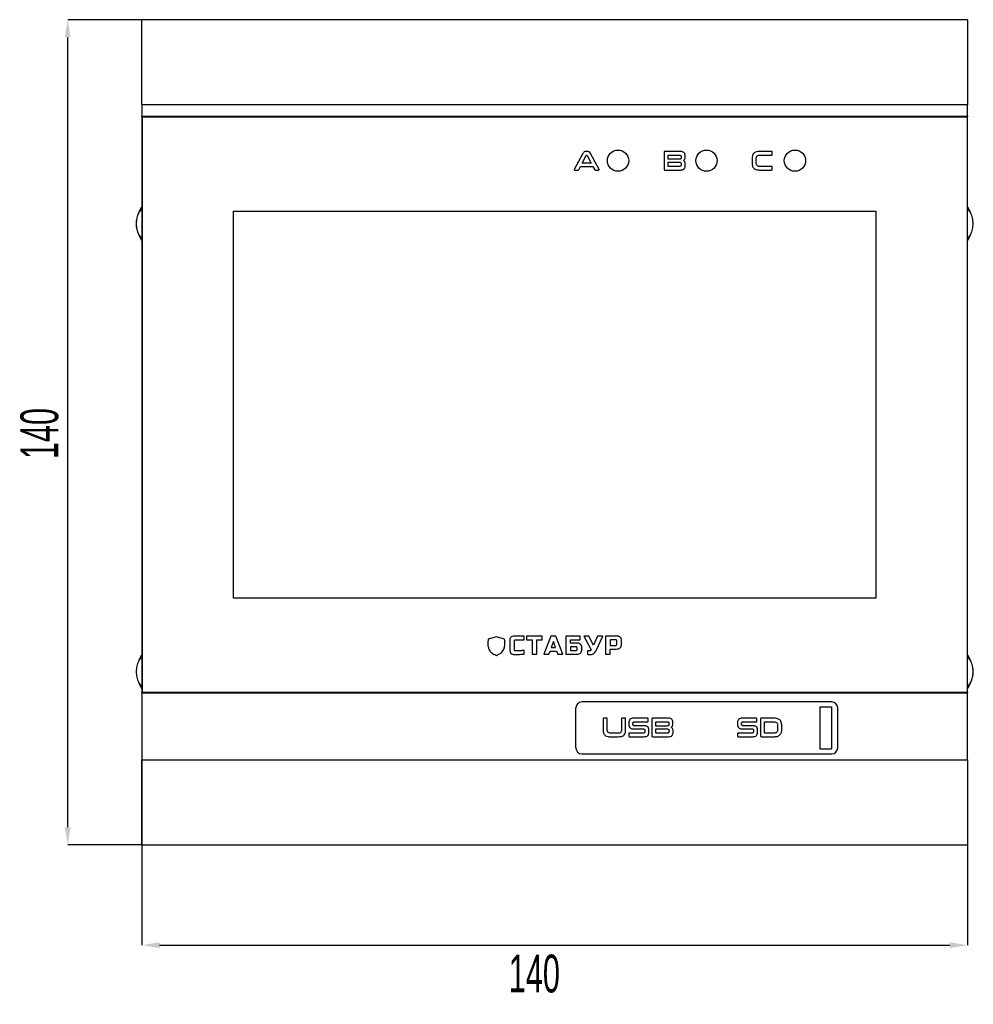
# Model space of a CAD drawing. Header units: millimetres. Extents: x -5 to 540, y -6 to 367.
# Tile 6 of 12: x -5 to 156, y 200 to 367. Entities that reach past the tile are written whole.
import ezdxf

# ---------------------------------------------------------------- set-up
doc = ezdxf.new("R2010")
doc.units = ezdxf.units.MM
doc.header["$PDSIZE"] = -1
doc.styles.add('SLDTEXTSTYLE1', font='TXT', dxfattribs={"width": 0.605})
doc.dimstyles.new('SLDDIMSTYLE2', dxfattribs={"dimtxt": 6.420797, "dimasz": 3, "dimexe": 0, "dimexo": 0.0625, "dimgap": 1.605199, "dimtad": 2, "dimdec": 3, "dimrnd": 1e-09, "dimzin": 12, "dimdsep": 46, "dimtxsty": 'SLDTEXTSTYLE1', "dimsah": 1, "dimcen": 0.09, "dimadec": 0, "dimazin": 3, "dimtfac": 1, "dimtdec": 3, "dimtofl": 0, "dimtmove": 0, "dimatfit": 3, "dimfxl": 1, "dimfrac": 2, "dimtolj": 1, "dimtzin": 12, "dimarcsym": 0})

# ---------------------------------------------------------------- blocks, each defined once
blk = doc.blocks.new('*D25')
at = {"color": 0, "linetype": 'Continuous', "lineweight": -2, "transparency": 16777216}
for p, q in [((15.23, 241.61), (15.23, 210.22)), ((155.23, 241.61), (155.23, 210.22)), ((18.23, 210.22), (152.23, 210.22))]:
    blk.add_line(p, q, dxfattribs=at)
at = {"color": 0, "linetype": 'Continuous', "transparency": 16777216}
for points in [[(18.23, 210.72), (18.23, 209.72), (15.23, 210.22)], [(152.23, 210.72), (152.23, 209.72), (155.23, 210.22)]]:
    blk.add_solid(points, dxfattribs=at)
at = {"layer": 'Defpoints', "color": 0, "linetype": 'Continuous', "transparency": 16777216}
for p in [(15.23, 241.67), (155.23, 241.67), (155.23, 210.22)]:
    blk.add_point(p, dxfattribs=at)
at = {"color": 0, "linetype": 'Continuous', "lineweight": 18, "transparency": 16777216, "insert": (81.79, 208.61), "char_height": 6.421, "attachment_point": 2, "style": 'SLDTEXTSTYLE1'}
blk.add_mtext('\\A1;140', dxfattribs=at)
blk = doc.blocks.new('*D26')
at = {"color": 0, "linetype": 'Continuous', "lineweight": -2, "transparency": 16777216}
for p, q in [((15.17, 367.22), (2.64, 367.22)), ((2.64, 230.22), (2.64, 364.22)), ((15.17, 227.22), (2.64, 227.22))]:
    blk.add_line(p, q, dxfattribs=at)
at = {"color": 0, "linetype": 'Continuous', "transparency": 16777216}
for points in [[(2.14, 364.22), (3.14, 364.22), (2.64, 367.22)], [(2.14, 230.22), (3.14, 230.22), (2.64, 227.22)]]:
    blk.add_solid(points, dxfattribs=at)
at = {"layer": 'Defpoints', "color": 0, "linetype": 'Continuous', "transparency": 16777216}
for p in [(2.64, 367.22), (15.23, 367.22), (15.23, 227.22)]:
    blk.add_point(p, dxfattribs=at)
at = {"color": 0, "linetype": 'Continuous', "lineweight": 18, "transparency": 16777216, "insert": (-5.38, 297.01), "char_height": 6.421, "attachment_point": 2, "rotation": 90, "style": 'SLDTEXTSTYLE1'}
blk.add_mtext('\\A1;140', dxfattribs=at)

msp = doc.modelspace()

# ---------------------------------------------------------------- linework, layer by layer
at = {"color": 7, "linetype": 'Continuous', "lineweight": 25}
for p, q in [((155.2339, 367.2167), (15.2339, 367.2167)), ((15.2339, 352.7599), (15.2339, 367.2167)), ((155.2339, 367.2167), (155.2339, 352.7599)), ((155.2339, 352.7599), (15.2339, 352.7599)), ((15.2339, 352.7599), (15.2339, 350.8599)), ((155.2339, 350.8599), (155.2339, 352.7599)), ((15.2339, 350.8599), (155.2339, 350.8599)), ((15.2339, 350.7599), (15.2339, 350.8599)), ((155.2339, 350.8599), (155.2339, 350.7599)), ((155.2339, 350.7599), (15.2339, 350.7599)), ((15.2339, 350.7599), (15.2339, 253.0599)), ((15.2839, 350.7099), (15.2839, 253.1099)), ((15.2839, 350.7099), (155.1839, 350.7099)), ((155.1839, 350.7099), (155.1839, 253.1099)), ((155.2339, 253.0599), (155.2339, 350.7599)), ((90.0344, 344.5178), (88.5646, 341.814)), ((89.9003, 342.8655), (90.604, 344.1886)), ((90.7697, 344.8608), (90.5054, 344.8614)), ((90.653, 344.2201), (90.6802, 344.2202)), ((90.7289, 344.1883), (91.4422, 342.8655)), ((92.7683, 341.8137), (91.2853, 344.5183)), ((103.7802, 344.7272), (103.7809, 341.8467)), ((106.4895, 344.8608), (103.9167, 344.8614)), ((104.4734, 343.5313), (104.4734, 344.1835)), ((104.5312, 344.2435), (106.3521, 344.2441)), ((107.3552, 343.8946), (107.3557, 344.1183)), ((122.0226, 344.8608), (120.0012, 344.8614)), ((120.0279, 344.2435), (122.0227, 344.2441)), ((122.1211, 344.3433), (122.1213, 344.7665)), ((91.4422, 342.8655), (89.9003, 342.8655)), ((106.2982, 343.5308), (104.4734, 343.5313)), ((104.4734, 342.3869), (104.4734, 343.0427)), ((104.4734, 343.0427), (106.2987, 343.0427)), ((106.6815, 343.964), (106.6816, 343.8061)), ((106.6854, 342.765), (106.686, 342.5983)), ((107.3779, 342.4835), (107.3786, 342.7391)), ((118.7387, 343.6858), (118.7394, 342.8926)), ((119.4319, 342.9614), (119.4319, 343.6168)), ((88.6227, 341.7118), (89.2055, 341.7125)), ((89.3081, 341.7696), (89.6179, 342.3389)), ((89.6179, 342.3389), (91.7246, 342.3389)), ((91.7246, 342.3389), (92.0428, 341.7698)), ((92.1458, 341.7118), (92.7151, 341.7125)), ((103.9164, 341.7125), (106.5703, 341.7125)), ((106.3559, 342.3298), (104.5313, 342.3298)), ((120.0006, 341.7125), (122.0227, 341.7125)), ((122.0226, 342.3298), (120.0281, 342.3298)), ((122.1211, 341.8078), (122.1213, 342.2342)), ((14.7082, 334.4936), (15.2339, 335.4746)), ((30.7839, 334.7099), (139.6839, 334.7099)), ((30.7839, 269.1099), (30.7839, 334.7099)), ((139.6839, 334.7099), (139.6839, 269.1099)), ((155.2339, 335.4746), (155.7596, 334.4936)), ((15.2339, 329.7339), (14.7082, 330.7149)), ((155.7596, 330.7149), (155.2339, 329.7339)), ((139.6839, 269.1099), (30.7839, 269.1099)), ((75.3458, 262.5385), (73.9488, 262.1038)), ((76.7428, 262.1038), (75.3458, 262.5385)), ((80.0794, 262.658), (78.4871, 262.658)), ((80.0794, 262.0387), (80.0794, 262.658)), ((83.1308, 262.658), (80.477, 262.658)), ((80.477, 262.658), (80.477, 262.0387)), ((83.1308, 262.0387), (83.1308, 262.658)), ((84.5678, 262.658), (83.3957, 259.5619)), ((85.4523, 262.658), (84.5678, 262.658)), ((86.6245, 259.5619), (85.4523, 262.658)), ((89.5653, 262.658), (87.1105, 262.658)), ((87.1105, 262.658), (87.1105, 259.5619)), ((89.5653, 262.0387), (89.5653, 262.658)), ((91.0463, 262.658), (90.1617, 262.658)), ((90.1617, 262.658), (91.3781, 260.4464)), ((91.8425, 261.0878), (91.0463, 262.658)), ((92.5059, 262.658), (91.8425, 261.0878)), ((92.2626, 260.2252), (93.3905, 262.658)), ((93.3905, 262.658), (92.5059, 262.658)), ((95.69, 262.658), (93.8323, 262.658)), ((93.8323, 262.658), (93.8323, 259.5619)), ((77.6025, 261.7733), (77.6025, 260.358)), ((78.3987, 260.358), (78.3987, 261.7733)), ((78.664, 262.0387), (80.0794, 262.0387)), ((80.477, 262.0387), (81.4059, 262.0387)), ((81.4059, 262.0387), (81.4059, 259.5619)), ((82.202, 262.0387), (83.1308, 262.0387)), ((82.202, 259.5619), (82.202, 262.0387)), ((85.0101, 261.7291), (84.6562, 260.6897)), ((84.6562, 260.6897), (85.3639, 260.6897)), ((85.3639, 260.6897), (85.0101, 261.7291)), ((87.9067, 262.0387), (89.5653, 262.0387)), ((87.9067, 261.4637), (87.9067, 262.0387)), ((88.9682, 261.4637), (87.9067, 261.4637)), ((87.9067, 260.8445), (87.9067, 260.1811)), ((88.7913, 260.8445), (87.9067, 260.8445)), ((89.0566, 260.4464), (89.0566, 260.5791)), ((89.8528, 260.4464), (89.8528, 260.5791)), ((95.513, 262.0387), (94.6284, 262.0387)), ((94.6284, 262.0387), (94.6284, 261.0657)), ((94.6284, 261.0657), (95.513, 261.0657)), ((95.7784, 261.331), (95.7784, 261.7733)), ((96.5746, 261.331), (96.5746, 261.7733)), ((14.7082, 258.4936), (15.2339, 259.4746)), ((80.0794, 259.606), (80.0794, 260.2032)), ((81.4059, 259.5619), (82.202, 259.5619)), ((83.3957, 259.5619), (84.2581, 259.5619)), ((84.2581, 259.5619), (84.4572, 260.1147)), ((84.4572, 260.1147), (85.5629, 260.1147)), ((85.5629, 260.1147), (85.762, 259.5619)), ((85.762, 259.5619), (86.6245, 259.5619)), ((87.1105, 259.5619), (88.9682, 259.5619)), ((87.9067, 260.1811), (88.7913, 260.1811)), ((90.8031, 260.159), (90.8031, 259.5619)), ((91.2012, 260.159), (90.8031, 260.159)), ((93.8323, 259.5619), (94.6284, 259.5619)), ((94.6284, 259.5619), (94.6284, 260.4464)), ((94.6284, 260.4464), (95.69, 260.4464)), ((155.2339, 259.4746), (155.7596, 258.4936)), ((15.2339, 253.7339), (14.7082, 254.7149)), ((155.7596, 254.7149), (155.2339, 253.7339)), ((15.2339, 253.0599), (155.2339, 253.0599)), ((15.2339, 252.9599), (15.2339, 253.0599)), ((15.2339, 252.9599), (15.2339, 241.6736)), ((155.2339, 252.9599), (15.2339, 252.9599)), ((15.2839, 253.1099), (155.1839, 253.1099)), ((155.2339, 253.0599), (155.2339, 252.9599)), ((155.2339, 241.6736), (155.2339, 252.9599)), ((132.2339, 251.4736), (89.8339, 251.4736)), ((130.1839, 250.6236), (132.1839, 250.6236)), ((130.1839, 250.6236), (130.1839, 243.5236)), ((132.1839, 250.6236), (132.1839, 243.5236)), ((88.8339, 243.6736), (88.8339, 250.4736)), ((133.2339, 243.6736), (133.2339, 250.4736)), ((93.4624, 248.6246), (93.4631, 246.747)), ((94.0558, 248.7245), (93.5672, 248.7251)), ((94.1556, 246.8147), (94.1556, 248.6252)), ((96.5751, 248.6246), (96.5757, 246.815)), ((97.1684, 248.7245), (96.6753, 248.7251)), ((97.2676, 246.7466), (97.2683, 248.6252)), ((97.8201, 247.9975), (97.8208, 247.6632)), ((98.5133, 247.6947), (98.5133, 247.8511)), ((100.9931, 248.7245), (98.6205, 248.7251)), ((100.4198, 247.4386), (98.7456, 247.4386)), ((98.7494, 248.1071), (100.9937, 248.1078)), ((101.0929, 248.205), (101.0933, 248.6274)), ((101.7213, 248.5909), (101.7219, 245.7104)), ((104.4306, 248.7245), (101.8577, 248.7251)), ((102.4145, 247.3949), (102.4145, 248.0472)), ((104.2393, 247.3945), (102.4145, 247.3949)), ((102.4722, 248.1071), (104.2932, 248.1078)), ((104.6225, 247.8276), (104.6226, 247.6698)), ((105.2963, 247.7583), (105.2967, 247.9819)), ((116.2469, 247.9975), (116.2476, 247.6632)), ((116.9402, 247.6947), (116.9402, 247.8511)), ((119.4199, 248.7245), (117.0473, 248.7251)), ((118.8466, 247.4386), (117.1724, 247.4386)), ((117.1762, 248.1071), (119.4205, 248.1078)), ((119.5198, 248.205), (119.5201, 248.6274)), ((120.1481, 248.5915), (120.1488, 245.7094)), ((122.3737, 248.7245), (120.2846, 248.7251)), ((120.8413, 246.2519), (120.8413, 248.0442)), ((120.899, 248.1071), (122.3564, 248.1078)), ((123.0532, 247.3996), (123.0539, 246.9011)), ((123.7458, 246.842), (123.7465, 247.4591)), ((94.7224, 245.5762), (96.0087, 245.5762)), ((95.9863, 246.1935), (94.7495, 246.1935)), ((97.8247, 246.0956), (97.8253, 245.6739)), ((97.9291, 245.5762), (100.4113, 245.5762)), ((100.2817, 246.1935), (97.9294, 246.1935)), ((98.6113, 246.9036), (100.2863, 246.9042)), ((100.5177, 246.6435), (100.5184, 246.4536)), ((101.2103, 246.3044), (101.211, 246.6766)), ((101.8575, 245.5762), (104.5113, 245.5762)), ((102.4145, 246.9064), (104.2398, 246.9064)), ((102.4145, 246.2506), (102.4145, 246.9064)), ((104.297, 246.1935), (102.4724, 246.1935)), ((104.6264, 246.6286), (104.6271, 246.4619)), ((105.319, 246.3472), (105.3196, 246.6028)), ((116.2515, 246.0956), (116.2521, 245.6739)), ((116.3559, 245.5762), (118.8381, 245.5762)), ((118.7085, 246.1935), (116.3562, 246.1935)), ((117.0381, 246.9036), (118.7131, 246.9042)), ((118.9446, 246.6435), (118.9452, 246.4536)), ((119.6371, 246.3044), (119.6378, 246.6766)), ((120.2843, 245.5762), (122.3742, 245.5762)), ((122.3561, 246.1935), (120.8991, 246.1935)), ((89.8339, 242.6736), (132.2339, 242.6736)), ((130.1839, 243.5236), (132.1839, 243.5236)), ((15.2339, 241.6736), (155.2339, 241.6736)), ((15.2339, 227.2167), (15.2339, 241.6736)), ((155.2339, 241.6736), (155.2339, 227.2167)), ((15.2339, 227.2167), (155.2339, 227.2167))]:
    msp.add_line(p, q, dxfattribs=at)
for centre in [(95.9839, 343.3099), (110.9839, 343.3099), (125.9839, 343.3099)]:
    msp.add_circle(centre, 1.8, dxfattribs=at)
for centre, radius, start, end in [((18.2339, 332.6043), 4, 138.590378, 221.409622), ((18.2339, 332.6043), 4, 151.81425, 208.18575), ((152.2339, 332.6043), 4, 318.590378, 41.409622), ((18.2339, 256.6043), 4, 138.590378, 221.409622), ((152.2339, 256.6043), 4, 318.590378, 41.409622), ((152.2339, 256.6043), 4, 331.81425, 28.18575), ((89.8339, 250.4736), 1, 90, 180), ((132.2339, 250.4736), 1, 0, 90), ((89.8339, 243.6736), 1, 180, 270), ((132.2339, 243.6736), 1, 270, 0)]:
    msp.add_arc(centre, radius, start, end, dxfattribs=at)
for points, knots in [([(90.5054, 344.8614), (90.4473, 344.857), (90.331, 344.8482), (90.1552, 344.7255), (90.0802, 344.5966), (90.0344, 344.5178)], [0, 0, 0, 0, 0.27969959, 0.55928797, 1, 1, 1, 1]), ([(90.604, 344.1886), (90.6072, 344.1935), (90.6135, 344.203), (90.6291, 344.2169), (90.6439, 344.2189), (90.653, 344.2201)], [0, 0, 0, 0, 0.2886728, 0.55898642, 1, 1, 1, 1]), ([(90.6802, 344.2202), (90.686, 344.2194), (90.6972, 344.2179), (90.7162, 344.2088), (90.724, 344.1962), (90.7289, 344.1883)], [0, 0, 0, 0, 0.28719253, 0.55576933, 1, 1, 1, 1]), ([(91.2853, 344.5183), (91.2177, 344.6294), (91.097, 344.8278), (90.8697, 344.8507), (90.7697, 344.8608)], [0, 0, 0, 0, 0.56028555, 1, 1, 1, 1]), ([(103.9167, 344.8614), (103.8962, 344.8601), (103.8553, 344.8575), (103.8046, 344.8248), (103.7824, 344.7754), (103.781, 344.7433), (103.7802, 344.7272)], [0, 0, 0, 0, 0.28083522, 0.55885738, 0.77910334, 1, 1, 1, 1]), ([(104.4734, 344.1835), (104.4738, 344.1925), (104.4746, 344.2104), (104.4878, 344.2337), (104.51, 344.2428), (104.5241, 344.2432), (104.5312, 344.2435)], [0, 0, 0, 0, 0.28039541, 0.55870258, 0.7791285, 1, 1, 1, 1]), ([(106.3521, 344.2441), (106.3986, 344.2423), (106.4912, 344.2387), (106.6154, 344.183), (106.6782, 344.0742), (106.6804, 344.0008), (106.6815, 343.964)], [0, 0, 0, 0, 0.28104803, 0.55991785, 0.77937644, 1, 1, 1, 1]), ([(107.3557, 344.1183), (107.3522, 344.2004), (107.3453, 344.3643), (107.253, 344.5994), (106.9729, 344.8421), (106.6889, 344.8531), (106.4895, 344.8608)], [0, 0, 0, 0, 0.18761803, 0.37458448, 0.56106201, 1, 1, 1, 1]), ([(120.0012, 344.8614), (119.8135, 344.8572), (119.4409, 344.8487), (118.9389, 344.5958), (118.7533, 344.1267), (118.7436, 343.8331), (118.7387, 343.6858)], [0, 0, 0, 0, 0.28142713, 0.55894805, 0.77876256, 1, 1, 1, 1]), ([(119.4319, 343.6168), (119.4323, 343.7121), (119.433, 343.9008), (119.5572, 344.1634), (119.8042, 344.2399), (119.9531, 344.2423), (120.0279, 344.2435)], [0, 0, 0, 0, 0.2819111, 0.55832167, 0.77833517, 1, 1, 1, 1]), ([(122.1213, 344.7665), (122.1205, 344.7812), (122.119, 344.8106), (122.0936, 344.8465), (122.0571, 344.8596), (122.0341, 344.8604), (122.0226, 344.8608)], [0, 0, 0, 0, 0.2803216, 0.55866088, 0.77914199, 1, 1, 1, 1]), ([(122.0227, 344.2441), (122.0378, 344.2447), (122.0679, 344.2459), (122.1042, 344.2716), (122.1197, 344.308), (122.1207, 344.3315), (122.1211, 344.3433)], [0, 0, 0, 0, 0.28021945, 0.55934092, 0.77894308, 1, 1, 1, 1]), ([(106.6816, 343.8061), (106.6785, 343.7602), (106.6739, 343.6911), (106.6214, 343.6146), (106.5092, 343.5344), (106.3919, 343.5324), (106.2982, 343.5308)], [0, 0, 0, 0, 0.24968226, 0.37520295, 0.5007774, 1, 1, 1, 1]), ([(106.2987, 343.0427), (106.3929, 343.0402), (106.5107, 343.0371), (106.6238, 342.9571), (106.678, 342.8811), (106.6824, 342.8113), (106.6854, 342.765)], [0, 0, 0, 0, 0.49917369, 0.62476986, 0.75034533, 1, 1, 1, 1]), ([(106.686, 342.5983), (106.6846, 342.5677), (106.6818, 342.5066), (106.6444, 342.4197), (106.5349, 342.3358), (106.4298, 342.3323), (106.3559, 342.3298)], [0, 0, 0, 0, 0.187379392, 0.374254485, 0.560788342, 1, 1, 1, 1]), ([(106.5703, 341.7125), (106.6908, 341.7179), (106.9302, 341.7286), (107.2356, 341.9094), (107.3663, 342.2007), (107.374, 342.3891), (107.3779, 342.4835)], [0, 0, 0, 0, 0.28124509, 0.55882792, 0.7789594, 1, 1, 1, 1]), ([(107.0621, 343.3116), (107.1131, 343.3502), (107.215, 343.4275), (107.3329, 343.6296), (107.3468, 343.7941), (107.3552, 343.8946)], [0, 0, 0, 0, 0.28033155, 0.56044472, 1, 1, 1, 1]), ([(107.3786, 342.7391), (107.3751, 342.8033), (107.3683, 342.9317), (107.2797, 343.1512), (107.1445, 343.2509), (107.0621, 343.3116)], [0, 0, 0, 0, 0.281022, 0.5616492, 1, 1, 1, 1]), ([(118.7394, 342.8926), (118.7442, 342.7029), (118.7539, 342.3267), (119.0814, 341.8627), (119.559, 341.725), (119.8532, 341.7167), (120.0006, 341.7125)], [0, 0, 0, 0, 0.28125364, 0.55769124, 0.7783699, 1, 1, 1, 1]), ([(120.0281, 342.3298), (119.9316, 342.33), (119.7408, 342.3302), (119.4939, 342.4879), (119.4357, 342.7368), (119.4332, 342.8864), (119.4319, 342.9614)], [0, 0, 0, 0, 0.28180926, 0.55721218, 0.77808212, 1, 1, 1, 1]), ([(88.5646, 341.814), (88.5589, 341.8023), (88.5503, 341.7849), (88.5462, 341.759), (88.5541, 341.7333), (88.5844, 341.7153), (88.6099, 341.713), (88.6227, 341.7118)], [0, 0, 0, 0, 0.25058335, 0.37657147, 0.50153747, 0.74894899, 1, 1, 1, 1]), ([(89.2055, 341.7125), (89.2173, 341.7122), (89.2408, 341.7117), (89.2818, 341.7273), (89.2981, 341.7536), (89.3081, 341.7696)], [0, 0, 0, 0, 0.28112646, 0.56214137, 1, 1, 1, 1]), ([(92.0428, 341.7698), (92.0481, 341.7591), (92.0587, 341.7375), (92.0959, 341.713), (92.1269, 341.7123), (92.1458, 341.7118)], [0, 0, 0, 0, 0.28021824, 0.5611323, 1, 1, 1, 1]), ([(92.7151, 341.7125), (92.7278, 341.7135), (92.7468, 341.7151), (92.7692, 341.7268), (92.7834, 341.7416), (92.7858, 341.7627), (92.7815, 341.7875), (92.7733, 341.8037), (92.7683, 341.8137)], [0, 0, 0, 0, 0.24994142, 0.37499992, 0.49981235, 0.63964615, 0.7798049, 1, 1, 1, 1]), ([(103.7809, 341.8467), (103.7817, 341.8261), (103.7832, 341.7849), (103.8185, 341.7355), (103.8682, 341.7147), (103.9003, 341.7132), (103.9164, 341.7125)], [0, 0, 0, 0, 0.280385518, 0.558849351, 0.779043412, 1, 1, 1, 1]), ([(104.5313, 342.3298), (104.5225, 342.3301), (104.505, 342.3307), (104.4826, 342.3444), (104.4744, 342.3663), (104.4738, 342.38), (104.4734, 342.3869)], [0, 0, 0, 0, 0.28046896, 0.5585413, 0.77929411, 1, 1, 1, 1]), ([(122.1213, 342.2342), (122.1205, 342.249), (122.1188, 342.2785), (122.0939, 342.3148), (122.0572, 342.3279), (122.0341, 342.3292), (122.0226, 342.3298)], [0, 0, 0, 0, 0.28036506, 0.55850469, 0.77929172, 1, 1, 1, 1]), ([(122.0227, 341.7125), (122.0375, 341.7129), (122.0671, 341.7138), (122.104, 341.7373), (122.1196, 341.7731), (122.1206, 341.7962), (122.1211, 341.8078)], [0, 0, 0, 0, 0.28032517, 0.5591518, 0.77905394, 1, 1, 1, 1]), ([(77.8125, 262.4478), (77.7761, 262.4036), (77.6992, 262.3102), (77.6174, 262.0787), (77.6084, 261.8942), (77.6025, 261.7733)], [0, 0, 0, 0, 0.23631451, 0.49942392, 1, 1, 1, 1]), ([(78.4871, 262.658), (78.334, 262.6533), (78.0863, 262.6457), (77.8882, 262.5025), (77.8125, 262.4478)], [0, 0, 0, 0, 0.61822478, 1, 1, 1, 1]), ([(96.3645, 262.4478), (96.3203, 262.4842), (96.2269, 262.5612), (95.9954, 262.643), (95.8109, 262.652), (95.69, 262.658)], [0, 0, 0, 0, 0.236339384, 0.499446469, 1, 1, 1, 1]), ([(96.5746, 261.7733), (96.5699, 261.9264), (96.5623, 262.174), (96.4192, 262.3722), (96.3645, 262.4478)], [0, 0, 0, 0, 0.6182498, 1, 1, 1, 1]), ([(73.9488, 262.1038), (73.9195, 261.8518), (73.8651, 261.3843), (73.9506, 260.7189), (74.2021, 260.1312), (74.6759, 259.6402), (75.115, 259.4691), (75.3458, 259.3792)], [0, 0, 0, 0, 0.22405071, 0.41571123, 0.58655054, 0.78269629, 1, 1, 1, 1]), ([(75.3458, 259.3792), (75.6345, 259.4975), (76.1882, 259.7245), (76.6788, 260.4526), (76.8342, 261.2712), (76.775, 261.8103), (76.7428, 262.1038)], [0, 0, 0, 0, 0.27162143, 0.52089956, 0.73915526, 1, 1, 1, 1]), ([(78.3987, 261.7733), (78.4001, 261.8035), (78.4027, 261.8593), (78.4307, 261.9349), (78.4829, 261.9952), (78.5646, 262.0335), (78.6289, 262.0369), (78.664, 262.0387)], [0, 0, 0, 0, 0.21052891, 0.38895595, 0.55261789, 0.75589284, 1, 1, 1, 1]), ([(89.0566, 260.5791), (89.0552, 260.6093), (89.0526, 260.6651), (89.0246, 260.7407), (88.9724, 260.801), (88.8906, 260.8393), (88.8264, 260.8427), (88.7913, 260.8445)], [0, 0, 0, 0, 0.21053847, 0.38898286, 0.55266745, 0.75594843, 1, 1, 1, 1]), ([(89.6427, 261.2536), (89.5985, 261.29), (89.5051, 261.367), (89.2736, 261.4488), (89.0891, 261.4578), (88.9682, 261.4637)], [0, 0, 0, 0, 0.23633533, 0.49943628, 1, 1, 1, 1]), ([(89.8528, 260.5791), (89.8481, 260.7322), (89.8405, 260.9799), (89.6973, 261.178), (89.6427, 261.2536)], [0, 0, 0, 0, 0.61823448, 1, 1, 1, 1]), ([(95.7784, 261.7733), (95.777, 261.8035), (95.7744, 261.8593), (95.7464, 261.9349), (95.6942, 261.9952), (95.6124, 262.0335), (95.5481, 262.0369), (95.513, 262.0387)], [0, 0, 0, 0, 0.21052891, 0.38895595, 0.55261789, 0.75589284, 1, 1, 1, 1]), ([(95.513, 261.0657), (95.5432, 261.0671), (95.599, 261.0697), (95.6746, 261.0977), (95.7349, 261.1499), (95.7732, 261.2317), (95.7766, 261.2959), (95.7784, 261.331)], [0, 0, 0, 0, 0.21053631, 0.38894835, 0.55259375, 0.75586952, 1, 1, 1, 1]), ([(95.69, 260.4464), (95.8431, 260.4511), (96.0908, 260.4587), (96.2889, 260.6019), (96.3645, 260.6565)], [0, 0, 0, 0, 0.61823448, 1, 1, 1, 1]), ([(96.3645, 260.6565), (96.4009, 260.7007), (96.4779, 260.7942), (96.5597, 261.0256), (96.5687, 261.2101), (96.5746, 261.331)], [0, 0, 0, 0, 0.23631451, 0.49942392, 1, 1, 1, 1]), ([(77.6025, 260.358), (77.6076, 260.2142), (77.616, 259.9798), (77.753, 259.7932), (77.806, 259.7211)], [0, 0, 0, 0, 0.61340651, 1, 1, 1, 1]), ([(77.806, 259.7211), (77.8484, 259.6859), (77.9373, 259.612), (78.1556, 259.5323), (78.3294, 259.5234), (78.4428, 259.5176)], [0, 0, 0, 0, 0.240246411, 0.504169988, 1, 1, 1, 1]), ([(78.4584, 260.1965), (78.4392, 260.2221), (78.4032, 260.2702), (78.4001, 260.33), (78.3987, 260.358)], [0, 0, 0, 0, 0.531834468, 1, 1, 1, 1]), ([(78.4428, 259.5176), (78.7209, 259.5239), (79.2673, 259.5362), (79.8119, 259.583), (80.0794, 259.606)], [0, 0, 0, 0, 0.50881962, 1, 1, 1, 1]), ([(78.6109, 260.1368), (78.5783, 260.1397), (78.521, 260.1446), (78.4772, 260.181), (78.4584, 260.1965)], [0, 0, 0, 0, 0.57072596, 1, 1, 1, 1]), ([(78.8144, 260.139), (78.775, 260.1383), (78.7071, 260.1371), (78.6393, 260.1369), (78.6109, 260.1368)], [0, 0, 0, 0, 0.58138375, 1, 1, 1, 1]), ([(79.0444, 260.1457), (79.0007, 260.1441), (78.9241, 260.1414), (78.8474, 260.1397), (78.8144, 260.139)], [0, 0, 0, 0, 0.5696152, 1, 1, 1, 1]), ([(79.2854, 260.1545), (79.2402, 260.1528), (79.1599, 260.1499), (79.0796, 260.1469), (79.0444, 260.1457)], [0, 0, 0, 0, 0.56225558, 1, 1, 1, 1]), ([(79.5995, 260.1722), (79.5351, 260.1678), (79.4305, 260.1608), (79.3257, 260.1562), (79.2854, 260.1545)], [0, 0, 0, 0, 0.61571801, 1, 1, 1, 1]), ([(80.0794, 260.2032), (79.982, 260.1972), (79.822, 260.1872), (79.6621, 260.1764), (79.5995, 260.1722)], [0, 0, 0, 0, 0.6087906, 1, 1, 1, 1]), ([(88.7913, 260.1811), (88.8215, 260.1825), (88.8772, 260.1851), (88.9529, 260.2131), (89.0131, 260.2653), (89.0515, 260.3471), (89.0548, 260.4114), (89.0566, 260.4464)], [0, 0, 0, 0, 0.210484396, 0.388892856, 0.552558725, 0.755857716, 1, 1, 1, 1]), ([(88.9682, 259.5619), (89.1213, 259.5665), (89.3689, 259.5741), (89.5671, 259.7173), (89.6427, 259.7719)], [0, 0, 0, 0, 0.61823448, 1, 1, 1, 1]), ([(89.6427, 259.7719), (89.6791, 259.8161), (89.7561, 259.9096), (89.8379, 260.1411), (89.8469, 260.3255), (89.8528, 260.4464)], [0, 0, 0, 0, 0.23633533, 0.49943628, 1, 1, 1, 1]), ([(90.8031, 259.5619), (90.889, 259.5476), (91.0399, 259.5227), (91.1928, 259.5191), (91.2586, 259.5176)], [0, 0, 0, 0, 0.569298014, 1, 1, 1, 1]), ([(91.3781, 260.2607), (91.368, 260.2434), (91.3485, 260.2096), (91.3024, 260.1777), (91.2523, 260.1613), (91.2188, 260.1598), (91.2012, 260.159)], [0, 0, 0, 0, 0.27483163, 0.53691345, 0.75557848, 1, 1, 1, 1]), ([(91.2586, 259.5176), (91.3936, 259.5244), (91.621, 259.5358), (91.813, 259.6549), (91.8911, 259.7033)], [0, 0, 0, 0, 0.59332477, 1, 1, 1, 1]), ([(91.3781, 260.4464), (91.3852, 260.4307), (91.3982, 260.4018), (91.3995, 260.3702), (91.4002, 260.3558)], [0, 0, 0, 0, 0.54504191, 1, 1, 1, 1]), ([(91.4002, 260.3558), (91.399, 260.3372), (91.397, 260.3042), (91.3838, 260.2739), (91.3781, 260.2607)], [0, 0, 0, 0, 0.56305642, 1, 1, 1, 1]), ([(91.8911, 259.7033), (91.9711, 259.7823), (92.1254, 259.9348), (92.218, 260.1308), (92.2626, 260.2252)], [0, 0, 0, 0, 0.518170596, 1, 1, 1, 1]), ([(93.5672, 248.7251), (93.5517, 248.7242), (93.5208, 248.7224), (93.4813, 248.6989), (93.4653, 248.6609), (93.4634, 248.6367), (93.4624, 248.6246)], [0, 0, 0, 0, 0.28039138, 0.55872747, 0.77931704, 1, 1, 1, 1]), ([(94.1556, 248.6252), (94.155, 248.6404), (94.1536, 248.6707), (94.1287, 248.7082), (94.0914, 248.7229), (94.0677, 248.7239), (94.0558, 248.7245)], [0, 0, 0, 0, 0.28031547, 0.55887979, 0.77913142, 1, 1, 1, 1]), ([(96.6753, 248.7251), (96.6601, 248.7242), (96.6297, 248.7224), (96.5916, 248.698), (96.5767, 248.6604), (96.5756, 248.6365), (96.5751, 248.6246)], [0, 0, 0, 0, 0.28037812, 0.55874275, 0.77916645, 1, 1, 1, 1]), ([(97.2683, 248.6252), (97.2673, 248.6403), (97.2653, 248.6703), (97.2414, 248.7085), (97.2039, 248.7228), (97.1803, 248.7239), (97.1684, 248.7245)], [0, 0, 0, 0, 0.2803981, 0.5585986, 0.77922969, 1, 1, 1, 1]), ([(98.6205, 248.7251), (98.5053, 248.7181), (98.2761, 248.7041), (97.9869, 248.5349), (97.8388, 248.2685), (97.8263, 248.0879), (97.8201, 247.9975)], [0, 0, 0, 0, 0.28102344, 0.55945184, 0.77938473, 1, 1, 1, 1]), ([(97.8208, 247.6632), (97.8287, 247.5455), (97.8444, 247.3111), (98.0528, 247.0355), (98.3361, 246.9182), (98.5194, 246.9084), (98.6113, 246.9036)], [0, 0, 0, 0, 0.28046963, 0.55855741, 0.77884577, 1, 1, 1, 1]), ([(98.5133, 247.8511), (98.5141, 247.8886), (98.5157, 247.9632), (98.5725, 248.0578), (98.6617, 248.1), (98.7201, 248.1047), (98.7494, 248.1071)], [0, 0, 0, 0, 0.280743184, 0.558846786, 0.778981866, 1, 1, 1, 1]), ([(98.7456, 247.4386), (98.7082, 247.4411), (98.6338, 247.446), (98.5483, 247.5159), (98.517, 247.6077), (98.5146, 247.6657), (98.5133, 247.6947)], [0, 0, 0, 0, 0.28034435, 0.55832796, 0.77895503, 1, 1, 1, 1]), ([(101.211, 246.6766), (101.2028, 246.7944), (101.1865, 247.029), (100.9793, 247.3062), (100.6954, 247.4239), (100.5118, 247.4337), (100.4198, 247.4386)], [0, 0, 0, 0, 0.28061127, 0.55863553, 0.77887374, 1, 1, 1, 1]), ([(101.0933, 248.6274), (101.0924, 248.6424), (101.0906, 248.6723), (101.0658, 248.7097), (101.0282, 248.7225), (101.0048, 248.7238), (100.9931, 248.7245)], [0, 0, 0, 0, 0.28045298, 0.55822623, 0.7794171, 1, 1, 1, 1]), ([(100.9937, 248.1078), (101.0087, 248.1082), (101.0386, 248.1092), (101.0765, 248.133), (101.0911, 248.1699), (101.0923, 248.1933), (101.0929, 248.205)], [0, 0, 0, 0, 0.28035438, 0.55874725, 0.77927995, 1, 1, 1, 1]), ([(101.8577, 248.7251), (101.8372, 248.7238), (101.7964, 248.7211), (101.7457, 248.6885), (101.7235, 248.6391), (101.722, 248.607), (101.7213, 248.5909)], [0, 0, 0, 0, 0.28083522, 0.55885738, 0.77910334, 1, 1, 1, 1]), ([(102.4145, 248.0472), (102.4149, 248.0561), (102.4157, 248.074), (102.4288, 248.0973), (102.4511, 248.1065), (102.4652, 248.1069), (102.4722, 248.1071)], [0, 0, 0, 0, 0.28039541, 0.55870258, 0.7791285, 1, 1, 1, 1]), ([(104.6226, 247.6698), (104.6196, 247.6238), (104.6149, 247.5547), (104.5625, 247.4782), (104.4503, 247.3981), (104.333, 247.3961), (104.2393, 247.3945)], [0, 0, 0, 0, 0.24968226, 0.37520295, 0.5007774, 1, 1, 1, 1]), ([(104.2932, 248.1078), (104.3397, 248.106), (104.4322, 248.1024), (104.5565, 248.0466), (104.6193, 247.9378), (104.6214, 247.8644), (104.6225, 247.8276)], [0, 0, 0, 0, 0.28104803, 0.55991785, 0.77937644, 1, 1, 1, 1]), ([(105.2967, 247.9819), (105.2933, 248.0641), (105.2864, 248.228), (105.1941, 248.4631), (104.914, 248.7057), (104.6299, 248.7167), (104.4306, 248.7245)], [0, 0, 0, 0, 0.18761803, 0.37458448, 0.56106201, 1, 1, 1, 1]), ([(105.0032, 247.1753), (105.0542, 247.2139), (105.1561, 247.2912), (105.274, 247.4933), (105.2878, 247.6578), (105.2963, 247.7583)], [0, 0, 0, 0, 0.28033155, 0.56044472, 1, 1, 1, 1]), ([(117.0473, 248.7251), (116.9322, 248.7181), (116.7029, 248.7041), (116.4137, 248.5349), (116.2656, 248.2685), (116.2532, 248.0879), (116.2469, 247.9975)], [0, 0, 0, 0, 0.28102344, 0.55945184, 0.77938473, 1, 1, 1, 1]), ([(116.2476, 247.6632), (116.2555, 247.5455), (116.2713, 247.3111), (116.4796, 247.0355), (116.7629, 246.9182), (116.9462, 246.9084), (117.0381, 246.9036)], [0, 0, 0, 0, 0.28046963, 0.55855741, 0.77884577, 1, 1, 1, 1]), ([(116.9402, 247.8511), (116.9409, 247.8886), (116.9425, 247.9632), (116.9993, 248.0578), (117.0886, 248.1), (117.1469, 248.1047), (117.1762, 248.1071)], [0, 0, 0, 0, 0.28074318, 0.55884679, 0.77898187, 1, 1, 1, 1]), ([(117.1724, 247.4386), (117.135, 247.4411), (117.0607, 247.446), (116.9751, 247.5159), (116.9438, 247.6077), (116.9414, 247.6657), (116.9402, 247.6947)], [0, 0, 0, 0, 0.28034435, 0.55832796, 0.77895503, 1, 1, 1, 1]), ([(119.6378, 246.6766), (119.6296, 246.7944), (119.6133, 247.029), (119.4062, 247.3062), (119.1222, 247.4239), (118.9386, 247.4337), (118.8466, 247.4386)], [0, 0, 0, 0, 0.28061127, 0.55863553, 0.77887374, 1, 1, 1, 1]), ([(119.5201, 248.6274), (119.5192, 248.6424), (119.5174, 248.6723), (119.4926, 248.7097), (119.455, 248.7225), (119.4316, 248.7238), (119.4199, 248.7245)], [0, 0, 0, 0, 0.28045298, 0.55822623, 0.7794171, 1, 1, 1, 1]), ([(119.4205, 248.1078), (119.4355, 248.1082), (119.4655, 248.1092), (119.5033, 248.133), (119.5179, 248.1699), (119.5191, 248.1933), (119.5198, 248.205)], [0, 0, 0, 0, 0.28035438, 0.55874725, 0.77927995, 1, 1, 1, 1]), ([(120.2846, 248.7251), (120.2641, 248.7238), (120.2234, 248.7212), (120.1729, 248.6887), (120.1501, 248.6397), (120.1488, 248.6076), (120.1481, 248.5915)], [0, 0, 0, 0, 0.28083709, 0.55883565, 0.77904303, 1, 1, 1, 1]), ([(120.8413, 248.0442), (120.8416, 248.0534), (120.8423, 248.0718), (120.8544, 248.0966), (120.8773, 248.1064), (120.8918, 248.1069), (120.899, 248.1071)], [0, 0, 0, 0, 0.280417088, 0.558804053, 0.779251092, 1, 1, 1, 1]), ([(122.3564, 248.1078), (122.4657, 248.1063), (122.6824, 248.1035), (122.9671, 247.9353), (123.047, 247.6551), (123.0512, 247.485), (123.0532, 247.3996)], [0, 0, 0, 0, 0.28162652, 0.55787887, 0.7783389, 1, 1, 1, 1]), ([(123.7465, 247.4591), (123.7378, 247.6628), (123.7207, 248.0674), (123.354, 248.5496), (122.8478, 248.7077), (122.5319, 248.7189), (122.3737, 248.7245)], [0, 0, 0, 0, 0.28089441, 0.55796046, 0.77854088, 1, 1, 1, 1]), ([(93.4631, 246.747), (93.4678, 246.558), (93.4773, 246.1832), (93.8076, 245.7243), (94.2826, 245.588), (94.5756, 245.5801), (94.7224, 245.5762)], [0, 0, 0, 0, 0.28122767, 0.55763032, 0.77836911, 1, 1, 1, 1]), ([(94.7495, 246.1935), (94.6541, 246.1935), (94.4655, 246.1936), (94.2191, 246.3462), (94.1594, 246.5924), (94.1569, 246.7405), (94.1556, 246.8147)], [0, 0, 0, 0, 0.28183054, 0.55736398, 0.77814657, 1, 1, 1, 1]), ([(96.5757, 246.815), (96.5752, 246.7208), (96.574, 246.534), (96.4519, 246.2737), (96.2075, 246.1976), (96.0602, 246.1949), (95.9863, 246.1935)], [0, 0, 0, 0, 0.28194536, 0.55846258, 0.7783876, 1, 1, 1, 1]), ([(96.0087, 245.5762), (96.1957, 245.5804), (96.5672, 245.5888), (97.0677, 245.8398), (97.2545, 246.3069), (97.2633, 246.5997), (97.2676, 246.7466)], [0, 0, 0, 0, 0.28142381, 0.55890557, 0.7787005, 1, 1, 1, 1]), ([(97.9294, 246.1935), (97.9141, 246.1929), (97.8835, 246.1916), (97.8444, 246.1686), (97.8276, 246.1315), (97.8256, 246.1076), (97.8247, 246.0956)], [0, 0, 0, 0, 0.28037412, 0.55898004, 0.77929309, 1, 1, 1, 1]), ([(97.8253, 245.6739), (97.8262, 245.6585), (97.8279, 245.6278), (97.8554, 245.5915), (97.8932, 245.5778), (97.9171, 245.5767), (97.9291, 245.5762)], [0, 0, 0, 0, 0.28023808, 0.558842, 0.77910835, 1, 1, 1, 1]), ([(100.5184, 246.4536), (100.5177, 246.4158), (100.5163, 246.3404), (100.4598, 246.2445), (100.3702, 246.2009), (100.3112, 246.196), (100.2817, 246.1935)], [0, 0, 0, 0, 0.280867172, 0.559063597, 0.779161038, 1, 1, 1, 1]), ([(100.2863, 246.9042), (100.3239, 246.9014), (100.3989, 246.8959), (100.4837, 246.8238), (100.5142, 246.7312), (100.5166, 246.6728), (100.5177, 246.6435)], [0, 0, 0, 0, 0.28026751, 0.55833802, 0.77900259, 1, 1, 1, 1]), ([(100.4113, 245.5762), (100.5265, 245.583), (100.7559, 245.5966), (101.045, 245.7664), (101.1926, 246.0332), (101.2044, 246.2139), (101.2103, 246.3044)], [0, 0, 0, 0, 0.28095261, 0.55936921, 0.7793489, 1, 1, 1, 1]), ([(101.7219, 245.7104), (101.7227, 245.6897), (101.7243, 245.6486), (101.7596, 245.5992), (101.8093, 245.5783), (101.8414, 245.5769), (101.8575, 245.5762)], [0, 0, 0, 0, 0.280385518, 0.558849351, 0.779043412, 1, 1, 1, 1]), ([(102.4724, 246.1935), (102.4636, 246.1938), (102.4461, 246.1944), (102.4237, 246.2081), (102.4154, 246.23), (102.4148, 246.2437), (102.4145, 246.2506)], [0, 0, 0, 0, 0.28046896, 0.5585413, 0.77929411, 1, 1, 1, 1]), ([(104.2398, 246.9064), (104.3339, 246.9039), (104.4518, 246.9008), (104.5648, 246.8208), (104.6191, 246.7447), (104.6235, 246.675), (104.6264, 246.6286)], [0, 0, 0, 0, 0.49917369, 0.62476986, 0.75034533, 1, 1, 1, 1]), ([(104.6271, 246.4619), (104.6257, 246.4314), (104.6229, 246.3703), (104.5854, 246.2833), (104.476, 246.1994), (104.3708, 246.1959), (104.297, 246.1935)], [0, 0, 0, 0, 0.18737939, 0.37425449, 0.56078834, 1, 1, 1, 1]), ([(104.5113, 245.5762), (104.6318, 245.5815), (104.8712, 245.5922), (105.1766, 245.7731), (105.3073, 246.0643), (105.3151, 246.2528), (105.319, 246.3472)], [0, 0, 0, 0, 0.28124509, 0.55882792, 0.7789594, 1, 1, 1, 1]), ([(105.3196, 246.6028), (105.3162, 246.667), (105.3094, 246.7954), (105.2208, 247.0149), (105.0856, 247.1145), (105.0032, 247.1753)], [0, 0, 0, 0, 0.281022, 0.5616492, 1, 1, 1, 1]), ([(116.3562, 246.1935), (116.3409, 246.1929), (116.3103, 246.1916), (116.2712, 246.1686), (116.2544, 246.1315), (116.2524, 246.1076), (116.2515, 246.0956)], [0, 0, 0, 0, 0.280374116, 0.558980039, 0.77929309, 1, 1, 1, 1]), ([(116.2521, 245.6739), (116.253, 245.6585), (116.2547, 245.6278), (116.2822, 245.5915), (116.32, 245.5778), (116.3439, 245.5767), (116.3559, 245.5762)], [0, 0, 0, 0, 0.28023808, 0.558842, 0.77910835, 1, 1, 1, 1]), ([(118.9452, 246.4536), (118.9445, 246.4158), (118.9432, 246.3404), (118.8867, 246.2445), (118.797, 246.2009), (118.738, 246.196), (118.7085, 246.1935)], [0, 0, 0, 0, 0.280867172, 0.559063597, 0.779161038, 1, 1, 1, 1]), ([(118.7131, 246.9042), (118.7507, 246.9014), (118.8257, 246.8959), (118.9105, 246.8238), (118.941, 246.7312), (118.9434, 246.6728), (118.9446, 246.6435)], [0, 0, 0, 0, 0.28026751, 0.55833802, 0.77900259, 1, 1, 1, 1]), ([(118.8381, 245.5762), (118.9533, 245.583), (119.1827, 245.5966), (119.4718, 245.7664), (119.6194, 246.0332), (119.6312, 246.2139), (119.6371, 246.3044)], [0, 0, 0, 0, 0.28095261, 0.55936921, 0.7793489, 1, 1, 1, 1]), ([(120.1488, 245.7094), (120.1496, 245.6888), (120.1511, 245.6479), (120.1866, 245.5987), (120.2363, 245.5784), (120.2683, 245.5769), (120.2843, 245.5762)], [0, 0, 0, 0, 0.28025962, 0.55861279, 0.77904404, 1, 1, 1, 1]), ([(120.8991, 246.1935), (120.8902, 246.1938), (120.8724, 246.1943), (120.8505, 246.2091), (120.8421, 246.231), (120.8416, 246.2449), (120.8413, 246.2519)], [0, 0, 0, 0, 0.2803902, 0.55889169, 0.77908274, 1, 1, 1, 1]), ([(123.0539, 246.9011), (123.0524, 246.792), (123.0495, 246.5757), (122.8909, 246.2863), (122.6117, 246.1994), (122.4415, 246.1955), (122.3561, 246.1935)], [0, 0, 0, 0, 0.28171834, 0.55816867, 0.77841922, 1, 1, 1, 1]), ([(122.3742, 245.5762), (122.576, 245.5828), (122.9772, 245.5961), (123.506, 245.8752), (123.7271, 246.3674), (123.7396, 246.6834), (123.7458, 246.842)], [0, 0, 0, 0, 0.28128668, 0.55914355, 0.77890062, 1, 1, 1, 1])]:
    msp.add_open_spline(points, degree=3, knots=knots, dxfattribs=at)

# ---------------------------------------------------------------- dimensions: what is measured, and where the dimension line sits
at = {"color": 7, "linetype": 'Continuous', "lineweight": 18}
dim = msp.add_linear_dim(base=(2.643, 367.2167), p1=(15.2339, 227.2167), p2=(15.2339, 367.2167), angle=90, dimstyle='SLDDIMSTYLE2', dxfattribs=at)
dim.commit()
dim.dimension.update_dxf_attribs({"geometry": '*D26', "text_midpoint": (2.643, 297.0091), "dimtype": 160})
dim = msp.add_linear_dim(base=(155.2339, 210.2167), p1=(15.2339, 241.6736), p2=(155.2339, 241.6736), dimstyle='SLDDIMSTYLE2', dxfattribs=at)
dim.commit()
dim.dimension.update_dxf_attribs({"geometry": '*D25', "text_midpoint": (81.7861, 210.2167), "dimtype": 160})

doc.saveas('drawing.dxf')
